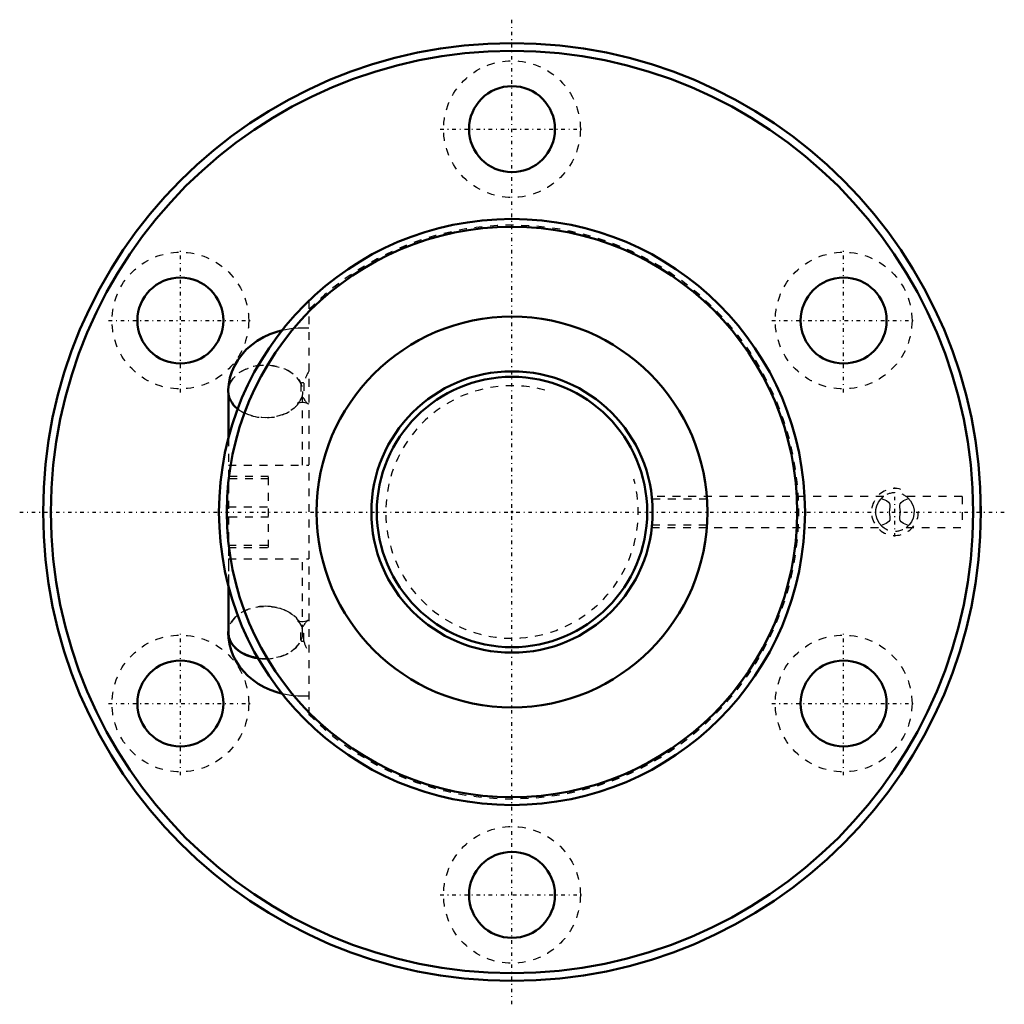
# Model space of a CAD drawing. Header units: millimetres. Extents: x -63 to 63, y -63 to 63.
import ezdxf

# ---------------------------------------------------------------- set-up
doc = ezdxf.new("R2010")
doc.units = ezdxf.units.MM
doc.linetypes.add('Center', pattern=[1.5, 0.45, -0.5, 0.05, -0.5])
doc.linetypes.add('Dashed', pattern=[2, 1, -1])
for name, color, linetype, lineweight in [('2d ConnectionPoints', 7, 'Continuous', 50), ('AM_0', 7, 'Continuous', 50), ('AM_5', 3, 'Continuous', 25), ('AM_7', 7, 'Center', 25), ('AM_9', 6, 'Dashed', 25)]:
    doc.layers.add(name, color=color, linetype=linetype, lineweight=lineweight)

# ---------------------------------------------------------------- blocks, each defined once
blk = doc.blocks.new('1_BIF3610V_7RR_Nut_0_in_BIF3610V_7RRG0_143LC0_000_2')
at = {"layer": 'AM_0'}
for p, q in [((-36.3, 15.21), (-36.3, 9.41)), ((-36.29, 15.12), (-36.29, 9.45)), ((-36.3, -9.41), (-36.3, -15.21)), ((-36.29, -9.45), (-36.29, -15.43))]:
    blk.add_line(p, q, dxfattribs=at)
for points in [[(-29.37, 23.25), (-30.1, 23.05), (-30.97, 22.74), (-31.81, 22.36), (-32.6, 21.9), (-33.33, 21.37), (-34, 20.78), (-34.59, 20.13), (-35.1, 19.43), (-35.52, 18.7), (-35.86, 17.94), (-36.1, 17.16), (-36.25, 16.37), (-36.31, 15.63), (-36.31, 15.43)], [(-36.31, -15.43), (-36.27, -16.15), (-36.15, -16.92), (-35.95, -17.67), (-35.67, -18.4), (-35.31, -19.09), (-34.88, -19.75), (-34.38, -20.38), (-33.81, -20.96), (-33.18, -21.49), (-32.48, -21.97), (-31.73, -22.4), (-30.93, -22.76), (-30.09, -23.06), (-29.37, -23.25)]]:
    blk.add_lwpolyline(points, dxfattribs=at)
for centre, radius in [((0, 0), 60), ((0, 0), 59), ((0, 49), 5.5), ((0, 0), 37.5), ((0, 0), 36.5), ((-42.44, 24.5), 5.5), ((42.44, 24.5), 5.5), ((0, 0), 25), ((-42.44, -24.5), 5.5), ((42.44, -24.5), 5.5), ((0, -49), 5.5)]:
    blk.add_circle(centre, radius, dxfattribs=at)
for centre, major_axis, start_param, end_param in [((-31.56, 15.43), (-4.75, 0), 6.283066, 7.012419), ((-31.56, -15.43), (4.75, 0), 3.049794, 4.515422), ((-31.54, -15.43), (4.75, 0), 3.141593, 4.510741)]:
    blk.add_ellipse(centre, major_axis=major_axis, ratio=0.707107, start_param=start_param, end_param=end_param, dxfattribs=at)
at = {"layer": 'AM_5', "linetype": 'Dashed'}
blk.add_arc((49, 0), 3, 75, 15, dxfattribs=at)
at = {"layer": 'AM_7'}
for p, q in [((0, -63), (0, 63)), ((-9.19, 49), (9.19, 49)), ((-42.44, 15.31), (-42.44, 33.69)), ((42.44, 15.31), (42.44, 33.69)), ((-51.62, 24.5), (-33.25, 24.5)), ((33.25, 24.5), (51.62, 24.5)), ((49, -3.15), (49, 3.15)), ((-63, 0), (63, 0)), ((-42.44, -33.69), (-42.44, -15.31)), ((42.44, -33.69), (42.44, -15.31)), ((-51.62, -24.5), (-33.25, -24.5)), ((33.25, -24.5), (51.62, -24.5)), ((-9.19, -49), (9.19, -49))]:
    blk.add_line(p, q, dxfattribs=at)
at = {"layer": 'AM_9'}
for p, q in [((-26, 27.02), (-26, -27.02)), ((-27.01, 16.4), (-27.01, 14.47)), ((-26.66, 16.49), (-26.66, 14.56)), ((-36.3, 15.43), (-36.3, 15.21)), ((-36.29, 15.43), (-36.29, 15.12)), ((-26.8, 6), (-26.8, 15.43)), ((-26.79, 6), (-26.79, 15.43)), ((-26.21, 13.94), (-26.24, 13.96)), ((-36.3, 9.41), (-36.3, -9.41)), ((-36.29, 9.45), (-36.29, 6)), ((-36.3, 6), (-26, 6)), ((-31.15, 4.55), (-36.3, 4.55)), ((-31.15, 4.25), (-36.3, 4.25)), ((-31.15, -4.55), (-31.15, 4.55)), ((17.93, 1.64), (17.89, 2)), ((47.56, 2), (17.89, 2)), ((24.95, 1.64), (17.93, 1.64)), ((57.59, 2), (50.44, 2)), ((57.59, 2), (57.59, -2)), ((59.89, -2), (59.89, 2)), ((60, 2), (59.89, 2)), ((-36.3, 0.67), (-31.15, 0.67)), ((-31.15, -0.67), (-36.3, -0.67)), ((17.89, -2), (17.93, -1.64)), ((17.89, -2), (47.56, -2)), ((17.93, -1.64), (24.95, -1.64)), ((50.44, -2), (57.59, -2)), ((59.89, -2), (60, -2)), ((-36.3, -4.25), (-31.15, -4.25)), ((-36.3, -4.55), (-31.15, -4.55)), ((-36.3, -6), (-26, -6)), ((-36.29, -6), (-36.29, -9.45)), ((-26.8, -15.43), (-26.8, -6)), ((-26.79, -15.43), (-26.79, -6)), ((-27.1, -14.32), (-27.08, -14.35)), ((-27.08, -14.35), (-27, -14.51)), ((-27.01, -16.4), (-27.01, -14.47)), ((-26.66, -16.49), (-26.66, -14.56)), ((-36.3, -15.21), (-36.3, -15.43))]:
    blk.add_line(p, q, dxfattribs=at)
for points in [[(-26, 23.51), (-26.44, 23.54), (-27.36, 23.53), (-28.29, 23.45), (-29.2, 23.29), (-29.37, 23.25)], [(-27.01, 14.49), (-27.04, 14.42), (-27.2, 14.16), (-27.34, 14.01), (-27.42, 13.93), (-27.44, 13.92)], [(-27.44, 13.92), (-27.44, 13.92), (-27.38, 13.95), (-27.27, 13.98), (-27.1, 14.02), (-26.9, 14.04), (-26.69, 14.04), (-26.49, 14.01), (-26.33, 13.98), (-26.22, 13.94), (-26.18, 13.92), (-26.18, 13.92)], [(25, -0.04), (25, 0.11), (24.99, 0.76), (24.96, 1.33), (24.95, 1.64)], [(47.32, -1.8), (46.99, -1.41), (46.67, -0.78), (46.55, -0.25), (46.56, 0.31), (46.67, 0.8), (46.88, 1.25), (47.19, 1.66), (47.45, 1.91)], [(47.57, 2), (47.54, 1.98), (47.37, 1.84), (47.26, 1.73)], [(47.26, 1.73), (47.91, 1.46), (48.18, 1.27), (48.32, 1.08), (48.37, 0.89), (48.35, 0.6), (48.27, -0.04), (48.35, -0.61), (48.37, -0.87), (48.33, -1.06), (48.22, -1.22), (47.89, -1.47), (47.26, -1.73)], [(50.74, -1.73), (50.09, -1.46), (49.82, -1.27), (49.68, -1.08), (49.63, -0.89), (49.65, -0.6), (49.73, 0.04), (49.65, 0.61), (49.63, 0.87), (49.67, 1.06), (49.78, 1.22), (50.11, 1.47), (50.74, 1.73)], [(50.74, 1.73), (50.53, 1.93), (50.43, 2), (50.43, 2)], [(50.65, 1.82), (51.01, 1.41), (51.33, 0.78), (51.45, 0.25), (51.44, -0.31), (51.33, -0.8), (51.12, -1.25), (50.81, -1.66), (50.55, -1.91)], [(24.95, -1.64), (24.97, -1.16), (24.99, -0.56), (25, -0.04)], [(47.26, -1.73), (47.47, -1.93), (47.57, -2), (47.57, -2)], [(50.43, -2), (50.46, -1.98), (50.63, -1.84), (50.74, -1.73)], [(50.55, -1.91), (50.53, -1.92), (50.44, -2), (50.43, -2)], [(-26.18, -13.92), (-26.24, -13.95), (-26.35, -13.98), (-26.52, -14.02), (-26.72, -14.04), (-26.93, -14.04), (-27.13, -14.01), (-27.29, -13.98), (-27.4, -13.94), (-27.44, -13.92), (-27.44, -13.92)], [(-27.44, -13.92), (-27.41, -13.94), (-27.31, -14.04), (-27.23, -14.13)], [(-26.24, -13.96), (-26.2, -13.93), (-26.18, -13.92)], [(-29.37, -23.25), (-29.21, -23.29), (-28.31, -23.44), (-27.39, -23.53), (-26.47, -23.54), (-26, -23.51)]]:
    blk.add_lwpolyline(points, dxfattribs=at)
for centre in [(0, 49), (-42.44, 24.5), (42.44, 24.5), (-42.44, -24.5), (42.44, -24.5), (0, -49)]:
    blk.add_circle(centre, 8.75, dxfattribs=at)
for centre, radius, start, end in [((0, 0), 36.7, 224.8913, 135.1087), ((49, 0), 2.46, 44.7828, 135.2172), ((49, 0), 2.46, 224.7828, 316.4855)]:
    blk.add_arc(centre, radius, start, end, dxfattribs=at)
for centre, major_axis, ratio, start_param, end_param in [((-31.56, 15.43), (-4.75, 0), 0.707107, 3.432811, 6.283066), ((-23.17, 17.59), (3.06, 3.63), 0.541675, 1.89002, 2.279086), ((-26.81, 16.4), (-0.2, 0), 0.707107, 3.839724, 6.283185), ((-31.56, 15.43), (-4.75, 0), 0.707107, 0.729234, 2.736592), ((-31.56, 15.43), (-4.75, 0), 0.707107, -3.467008, -3.432811), ((-26.81, 14.47), (-0.2, 0), 0.707107, 3.839724, 6.283185), ((-23.17, 17.59), (3.06, 3.63), 0.541675, 2.861523, 3.250589), ((-31.54, -15.43), (4.75, 0), 0.707107, 1.572902, 3.141593), ((-31.56, -15.43), (4.75, 0), 0.707107, 1.568691, 2.412359), ((-31.56, -15.43), (4.75, 0), 0.707107, 0.291218, 1.568691), ((-31.54, -15.43), (4.75, 0), 0.707107, 4.710284, 7.856087), ((-31.56, -15.43), (4.75, 0), 0.707107, 2.412359, 3.049794), ((-23.17, -17.59), (-3.06, 3.63), 0.541675, 6.174189, 6.563255), ((-26.81, -14.47), (0.2, 0), 0.707107, 3.141593, 5.585054), ((-31.56, -15.43), (4.75, 0), 0.707107, 4.714494, 5.991967), ((-26.81, -16.4), (0.2, 0), 0.707107, 3.141593, 5.585054), ((-23.17, -17.59), (-3.06, 3.63), 0.541675, 0.862507, 1.251573), ((-31.54, -15.43), (4.75, 0), 0.707107, 4.510741, 4.710284), ((-31.56, -15.43), (4.75, 0), 0.707107, 4.515422, 4.714494)]:
    blk.add_ellipse(centre, major_axis=major_axis, ratio=ratio, start_param=start_param, end_param=end_param, dxfattribs=at)
for centre in [(-31.55, 15.43), (-31.54, 15.43), (-31.55, -15.43)]:
    blk.add_ellipse(centre, major_axis=(4.75, 0), ratio=0.707107, dxfattribs=at)
blk = doc.blocks.new('2_BIF3610V_7RR000_Shaft_0_in_BIF3610V_7RRG0_143LC0_000_2')
at = {"layer": 'AM_0'}
for radius in [18, 17.3]:
    blk.add_circle((0, 0), radius, dxfattribs=at)
at = {"layer": 'AM_5', "linetype": 'Dashed'}
blk.add_arc((0, 0), 16.16, 75, 15, dxfattribs=at)

msp = doc.modelspace()

# ---------------------------------------------------------------- linework, layer by layer
at = {"layer": '2d ConnectionPoints'}
msp.add_point((0, 0), dxfattribs=at)
msp.add_point((0, 0), dxfattribs=at)

# ---------------------------------------------------------------- block references
for name in ['1_BIF3610V_7RR_Nut_0_in_BIF3610V_7RRG0_143LC0_000_2', '2_BIF3610V_7RR000_Shaft_0_in_BIF3610V_7RRG0_143LC0_000_2']:
    msp.add_blockref(name, (0, 0))

doc.saveas('drawing.dxf')
